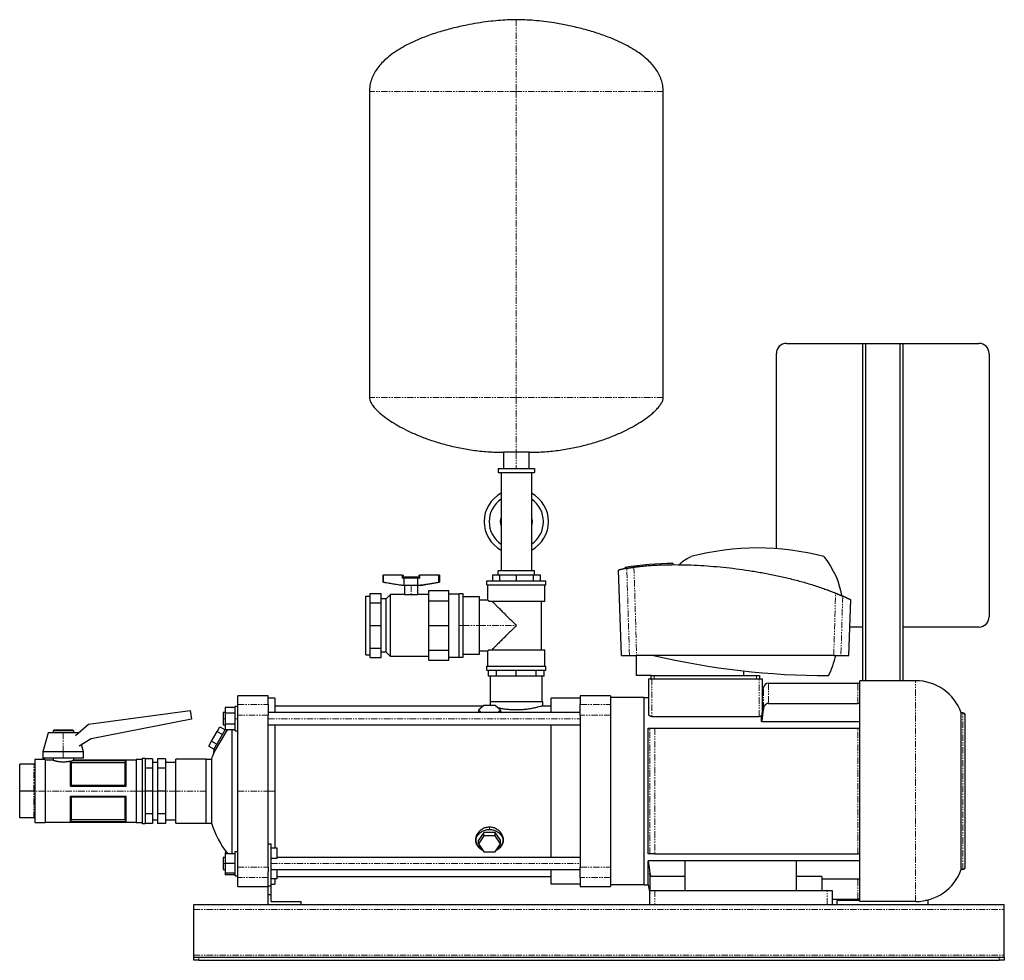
# Model space of a CAD drawing. Header units: millimetres. Extents: x 10 to 1541, y 14 to 942.
# Tile 1 of 2: x 10 to 982, y 14 to 942. Entities that reach past the tile are written whole.
import ezdxf

# ---------------------------------------------------------------- set-up
doc = ezdxf.new("R2010")
doc.units = ezdxf.units.MM
doc.linetypes.add('PHANTOM', pattern=[12.7, 6.35, -1.27, 1.27, -1.27, 1.27, -1.27])

msp = doc.modelspace()

# ---------------------------------------------------------------- linework, layer by layer
at = {"color": 7, "linetype": 'Continuous', "lineweight": 25}
for p, q in [((355.59, 871.55), (355.59, 569.55)), ((645.59, 569.55), (645.59, 871.55)), ((767.24, 622.91), (842.24, 622.91)), ((842.24, 622.91), (842.24, 289.91)), ((842.24, 622.91), (845.24, 622.91)), ((845.24, 622.91), (845.24, 289.91)), ((845.24, 622.91), (879.24, 622.91)), ((879.24, 622.91), (879.24, 289.91)), ((879.24, 622.91), (882.24, 622.91)), ((882.24, 622.91), (957.24, 622.91)), ((882.24, 622.91), (882.24, 289.91)), ((757.24, 420.22), (757.24, 612.91)), ((967.24, 612.91), (967.24, 352.91)), ((487.89, 515.41), (487.89, 499.41)), ((500.59, 515.41), (487.89, 515.41)), ((513.29, 515.41), (500.59, 515.41)), ((513.29, 499.41), (513.29, 515.41)), ((482.59, 499.41), (482.59, 495.41)), ((482.59, 499.41), (518.59, 499.41)), ((518.59, 499.41), (518.59, 495.41)), ((482.59, 495.41), (518.59, 495.41)), ((485.59, 495.41), (485.59, 446.91)), ((515.59, 495.41), (515.59, 446.91)), ((485.59, 446.91), (485.59, 398.41)), ((515.59, 446.91), (515.59, 398.41)), ((604.4, 314.91), (601.46, 399.09)), ((608.12, 400.54), (608.12, 401.54)), ((655.38, 404.45), (655.38, 405.45)), ((368.74, 393.98), (368.74, 387.16)), ((369.39, 393.98), (368.74, 393.98)), ((369.39, 387.16), (369.39, 393.98)), ((388.05, 393.98), (369.39, 393.98)), ((388.05, 393.98), (389.05, 393.98)), ((390, 390.98), (388.05, 390.98)), ((389.05, 393.98), (389.05, 390.98)), ((403.42, 390.98), (390, 390.98)), ((390, 383.98), (390, 390.98)), ((390.21, 392.38), (390.21, 390.98)), ((390.21, 392.38), (396.71, 392.38)), ((396.71, 392.38), (403.21, 392.38)), ((403.21, 390.98), (403.21, 392.38)), ((403.42, 383.98), (403.42, 390.98)), ((405.37, 390.98), (403.42, 390.98)), ((404.37, 393.98), (404.37, 390.98)), ((404.37, 393.98), (405.37, 393.98)), ((424.03, 393.98), (405.37, 393.98)), ((424.03, 387.16), (424.03, 393.98)), ((424.68, 393.98), (424.03, 393.98)), ((424.68, 393.98), (424.68, 387.16)), ((477.14, 394.41), (477.14, 388.41)), ((477.14, 394.41), (484.01, 394.41)), ((518.59, 398.41), (482.59, 398.41)), ((482.59, 394.41), (482.59, 398.41)), ((484.01, 394.41), (484.01, 388.41)), ((484.01, 394.41), (500.59, 394.41)), ((500.59, 394.41), (500.59, 388.41)), ((500.59, 394.41), (517.17, 394.41)), ((517.17, 394.41), (517.17, 388.41)), ((517.17, 394.41), (524.04, 394.41)), ((518.59, 394.41), (518.59, 398.41)), ((524.04, 394.41), (524.04, 388.41)), ((369.39, 387.16), (368.74, 387.16)), ((387.71, 383.98), (368.74, 387.16)), ((390, 383.98), (387.71, 383.98)), ((403.42, 383.98), (390, 383.98)), ((390.21, 383.98), (390.21, 374.96)), ((403.21, 374.96), (403.21, 383.98)), ((405.71, 383.98), (403.42, 383.98)), ((405.71, 383.98), (424.68, 387.16)), ((424.68, 387.16), (424.03, 387.16)), ((471.59, 384.41), (471.59, 388.41)), ((471.59, 388.41), (529.59, 388.41)), ((471.59, 384.41), (529.59, 384.41)), ((472.59, 369.41), (472.59, 384.41)), ((528.59, 368.41), (528.59, 384.41)), ((529.59, 384.41), (529.59, 388.41)), ((351.92, 315.61), (351.92, 373.2)), ((351.92, 373.2), (356.17, 373.2)), ((356.17, 376.09), (367.17, 376.09)), ((356.17, 366.81), (356.17, 376.09)), ((367.17, 366.81), (367.17, 376.09)), ((372.08, 370.8), (367.17, 370.8)), ((372.08, 370.8), (376.24, 374.96)), ((372.08, 318.01), (372.08, 370.8)), ((376.24, 313.85), (376.24, 374.96)), ((390.21, 374.96), (376.24, 374.96)), ((390.21, 374.96), (396.71, 374.96)), ((396.71, 374.96), (403.21, 374.96)), ((414.09, 374.96), (403.21, 374.96)), ((414.09, 378.79), (434.09, 378.79)), ((414.09, 368.72), (414.09, 378.79)), ((434.09, 368.72), (434.09, 378.79)), ((434.09, 375.79), (444.09, 375.79)), ((448.09, 375.79), (444.09, 375.79)), ((444.09, 313.03), (444.09, 375.79)), ((444.09, 344.41), (444.09, 375.79)), ((448.09, 344.41), (448.09, 375.79)), ((464.09, 372.79), (448.09, 372.79)), ((464.09, 344.41), (464.09, 372.79)), ((472.59, 369.41), (464.09, 369.41)), ((828.8, 314.91), (830.71, 369.65)), ((356.17, 344.41), (356.17, 366.81)), ((356.17, 366.81), (367.17, 366.81)), ((367.17, 344.41), (367.17, 366.81)), ((414.09, 368.72), (434.09, 368.72)), ((414.09, 344.41), (414.09, 368.72)), ((434.09, 344.41), (434.09, 368.72)), ((473.48, 368.41), (528.59, 368.41)), ((525.59, 320.41), (525.59, 368.41)), ((356.17, 344.41), (367.17, 344.41)), ((356.17, 322), (356.17, 344.41)), ((367.17, 322), (367.17, 344.41)), ((414.09, 320.1), (414.09, 344.41)), ((414.09, 344.41), (434.09, 344.41)), ((434.09, 320.1), (434.09, 344.41)), ((444.09, 313.03), (444.09, 344.41)), ((448.09, 313.03), (448.09, 344.41)), ((464.09, 316.03), (464.09, 344.41)), ((842.24, 342.91), (829.77, 342.91)), ((957.24, 342.91), (882.24, 342.91)), ((356.17, 322), (367.17, 322)), ((356.17, 312.72), (356.17, 322)), ((367.17, 312.72), (367.17, 322)), ((351.92, 315.61), (356.17, 315.61)), ((356.17, 312.72), (367.17, 312.72)), ((372.08, 318.01), (367.17, 318.01)), ((372.08, 318.01), (376.24, 313.85)), ((414.09, 313.85), (376.24, 313.85)), ((414.09, 320.1), (434.09, 320.1)), ((414.09, 310.03), (414.09, 320.1)), ((434.09, 310.03), (434.09, 320.1)), ((434.09, 313.03), (444.09, 313.03)), ((444.09, 313.03), (448.09, 313.03)), ((448.09, 316.03), (464.09, 316.03)), ((464.09, 319.41), (472.59, 319.41)), ((472.59, 304.41), (472.59, 319.41)), ((473.48, 320.41), (528.59, 320.41)), ((528.59, 304.41), (528.59, 320.41)), ((604.4, 314.91), (612.19, 314.91)), ((619.24, 294.91), (619.34, 314.91)), ((813.86, 314.91), (619.34, 314.91)), ((821.01, 314.91), (828.8, 314.91)), ((414.09, 310.03), (434.09, 310.03)), ((471.59, 300.41), (471.59, 304.41)), ((471.59, 304.41), (529.59, 304.41)), ((529.59, 300.41), (529.59, 304.41)), ((471.59, 300.41), (529.59, 300.41)), ((473.09, 294.41), (473.09, 300.41)), ((481.15, 294.41), (473.09, 294.41)), ((475.19, 269.41), (475.19, 294.41)), ((481.15, 294.41), (481.15, 300.41)), ((500.59, 294.41), (481.15, 294.41)), ((500.59, 294.41), (500.59, 300.41)), ((520.04, 294.41), (500.59, 294.41)), ((520.04, 294.41), (520.04, 300.41)), ((528.09, 294.41), (520.04, 294.41)), ((525.99, 269.41), (525.99, 294.41)), ((528.09, 294.41), (528.09, 300.41)), ((633.74, 294.91), (619.24, 294.91)), ((631.24, 256.72), (631.24, 291.91)), ((631.24, 291.91), (634.24, 291.91)), ((633.74, 291.91), (633.74, 294.91)), ((633.74, 294.91), (636.74, 294.91)), ((634.24, 291.91), (740.24, 291.91)), ((636.74, 294.91), (737.74, 294.91)), ((725.04, 294.91), (725.04, 299.56)), ((737.74, 294.91), (740.74, 294.91)), ((740.24, 291.91), (743.24, 291.91)), ((740.74, 294.91), (740.74, 291.91)), ((743.24, 291.91), (743.24, 260.15)), ((743.24, 276.24), (744.48, 283.27)), ((749.41, 287.41), (837.58, 287.41)), ((839.74, 71.91), (839.74, 289.91)), ((894.74, 289.91), (839.74, 289.91)), ((255.59, 274.91), (225.59, 274.91)), ((225.59, 266.29), (225.59, 274.91)), ((255.59, 266.29), (255.59, 274.91)), ((262.29, 272.66), (255.59, 272.66)), ((262.29, 272.66), (262.29, 258.41)), ((534.89, 258.41), (534.89, 272.66)), ((563.69, 272.66), (534.89, 272.66)), ((593.69, 274.91), (563.69, 274.91)), ((563.69, 274.91), (563.69, 266.29)), ((593.69, 274.91), (593.69, 266.29)), ((626.74, 273.41), (593.69, 273.41)), ((626.74, 88.41), (626.74, 273.41)), ((626.74, 273.41), (631.24, 273.41)), ((223.09, 263.38), (213.09, 263.38)), ((213.09, 263.38), (213.09, 257.89)), ((225.59, 264.41), (223.09, 264.41)), ((223.09, 252.41), (223.09, 264.41)), ((225.59, 255.83), (225.59, 266.29)), ((255.59, 266.29), (255.59, 255.83)), ((262.29, 265.06), (468.18, 265.06)), ((468.61, 265.4), (463.12, 260.94)), ((479.58, 265.4), (468.61, 265.4)), ((474.84, 269.41), (474.84, 265.4)), ((474.84, 269.41), (526.34, 269.41)), ((485.06, 260.94), (479.58, 265.4)), ((526.34, 269.41), (526.34, 265.06)), ((526.34, 265.06), (534.89, 265.06)), ((563.69, 255.83), (563.69, 266.29)), ((593.69, 266.29), (593.69, 255.83)), ((749.41, 267.5), (837.58, 267.5)), ((78.23, 247.09), (178.69, 260.42)), ((178.69, 260.42), (179.83, 251.84)), ((213.09, 258.41), (211.19, 258.41)), ((211.19, 258.41), (211.19, 252.41)), ((223.09, 257.89), (213.09, 257.89)), ((213.09, 257.89), (213.09, 246.92)), ((225.59, 180.91), (225.59, 255.83)), ((563.69, 258.41), (255.59, 258.41)), ((255.59, 180.91), (255.59, 255.83)), ((462.98, 258.92), (462.29, 258.41)), ((463.12, 260.94), (463.12, 258.41)), ((463.12, 260.94), (466.24, 258.41)), ((481.94, 258.41), (485.06, 260.94)), ((485.06, 260.94), (485.06, 258.41)), ((485.89, 258.41), (485.2, 258.92)), ((563.69, 255.83), (563.69, 105.98)), ((593.69, 255.83), (593.69, 105.98)), ((634.24, 254.53), (740.24, 254.53)), ((742.74, 249.55), (742.74, 255.53)), ((939.74, 103.61), (939.74, 258.2)), ((941.24, 258.2), (939.74, 258.2)), ((943.74, 106.11), (943.74, 255.7)), ((65.5, 235.86), (78.23, 247.09)), ((179.83, 251.84), (81.04, 232.64)), ((205.29, 239.66), (208.03, 244.41)), ((208.03, 244.41), (213.09, 241.44)), ((211.19, 252.41), (211.19, 246.41)), ((211.19, 246.41), (213.09, 246.41)), ((223.09, 246.92), (213.09, 246.92)), ((213.09, 246.92), (213.09, 241.44)), ((223.09, 240.41), (223.09, 252.41)), ((255.59, 246.41), (563.69, 246.41)), ((262.29, 246.41), (262.29, 180.91)), ((534.89, 115.41), (534.89, 246.41)), ((742.74, 249.55), (839.74, 249.55)), ((38.39, 238.51), (33.39, 219.76)), ((53.39, 238.51), (38.39, 238.51)), ((44.39, 241.51), (43.39, 240.51)), ((43.39, 240.51), (43.39, 238.51)), ((63.39, 240.51), (43.39, 240.51)), ((44.39, 241.51), (62.39, 241.51)), ((68.39, 238.51), (53.39, 238.51)), ((62.39, 241.51), (63.39, 240.51)), ((63.39, 240.51), (63.39, 238.51)), ((68.39, 238.51), (68.39, 238.51)), ((199.81, 230.16), (205.29, 239.66)), ((215.02, 241.44), (201.85, 218.64)), ((201.95, 221.87), (213.23, 241.41)), ((205.29, 239.66), (210.49, 236.66)), ((223.09, 241.44), (213.09, 241.44)), ((219.84, 241.44), (219.84, 118.91)), ((223.09, 240.41), (225.59, 240.41)), ((630.74, 118.91), (630.74, 242.91)), ((637.41, 242.91), (837.58, 242.91)), ((81.04, 232.64), (68.99, 225.27)), ((73.39, 219.76), (71.51, 226.81)), ((197.06, 225.41), (199.81, 230.16)), ((197.06, 225.41), (202.26, 222.41)), ((199.81, 230.16), (205, 227.16)), ((33.39, 219.76), (33.39, 213.51)), ((53.39, 219.76), (33.39, 219.76)), ((73.39, 219.76), (53.39, 219.76)), ((73.39, 213.51), (73.39, 219.76)), ((201.95, 221.87), (201.85, 218.64)), ((24.39, 207.36), (10.39, 207.36)), ((10.39, 180.91), (10.39, 207.36)), ((35.39, 212.01), (25.39, 212.01)), ((25.39, 212.01), (25.39, 208.36)), ((25.39, 207.29), (25.39, 181.97)), ((53.39, 213.51), (33.39, 213.51)), ((35.39, 212.01), (35.39, 180.91)), ((43.39, 211.51), (35.39, 211.51)), ((43.39, 213.51), (43.39, 211.51)), ((73.39, 213.51), (53.39, 213.51)), ((60.39, 185.91), (60.39, 210.66)), ((61.32, 208.85), (61.32, 186.93)), ((114.46, 208.86), (61.37, 208.86)), ((62.05, 211.09), (115.39, 211.09)), ((62.05, 211.09), (62.05, 211.06)), ((62.05, 211.06), (115.38, 211.06)), ((63.39, 213.51), (63.39, 211.51)), ((125.39, 211.51), (63.39, 211.51)), ((114.46, 186.93), (114.46, 208.86)), ((115.39, 185.91), (115.39, 211.09)), ((131.39, 212.01), (125.39, 212.01)), ((125.39, 212.01), (125.39, 180.91)), ((134.39, 213.01), (131.39, 213.01)), ((131.39, 213.01), (131.39, 180.91)), ((134.39, 213.01), (134.39, 180.91)), ((141.39, 212.84), (134.39, 212.84)), ((141.39, 212.84), (141.39, 203.48)), ((146.39, 209.33), (141.39, 209.33)), ((154.39, 212.84), (146.39, 212.84)), ((146.39, 212.84), (146.39, 203.48)), ((154.39, 212.84), (154.39, 203.48)), ((164.39, 209.33), (154.39, 209.33)), ((194.39, 212.56), (164.39, 212.56)), ((164.39, 180.91), (164.39, 212.56)), ((194.39, 180.91), (194.39, 212.56)), ((194.39, 212.41), (199.59, 212.41)), ((199.59, 212.41), (199.59, 149.41)), ((141.39, 203.48), (134.39, 203.48)), ((141.39, 203.48), (141.39, 180.91)), ((154.39, 203.48), (146.39, 203.48)), ((146.39, 203.48), (146.39, 180.91)), ((154.39, 203.48), (154.39, 180.91)), ((60.39, 185.91), (115.39, 185.91)), ((61.32, 186.93), (114.46, 186.93)), ((24.39, 180.91), (10.39, 180.91)), ((10.39, 154.46), (10.39, 180.91)), ((25.39, 179.84), (25.39, 154.52)), ((35.39, 180.91), (35.39, 149.81)), ((60.39, 175.91), (115.39, 175.91)), ((60.39, 150.72), (60.39, 175.91)), ((115.39, 150.72), (115.39, 175.91)), ((125.39, 180.91), (125.39, 149.81)), ((131.39, 180.91), (131.39, 148.81)), ((134.39, 180.91), (134.39, 148.81)), ((141.39, 180.91), (134.39, 180.91)), ((141.39, 180.91), (141.39, 158.33)), ((154.39, 180.91), (146.39, 180.91)), ((146.39, 180.91), (146.39, 158.33)), ((154.39, 180.91), (154.39, 158.33)), ((164.39, 149.26), (164.39, 180.91)), ((194.39, 149.26), (194.39, 180.91)), ((225.59, 105.98), (225.59, 180.91)), ((255.59, 105.98), (255.59, 180.91)), ((262.29, 180.91), (262.29, 124.52)), ((61.32, 174.88), (61.32, 152.95)), ((114.46, 174.88), (61.32, 174.88)), ((114.46, 152.95), (114.46, 174.88)), ((141.39, 158.33), (134.39, 158.33)), ((141.39, 158.33), (141.39, 148.97)), ((154.39, 158.33), (146.39, 158.33)), ((146.39, 158.33), (146.39, 148.97)), ((154.39, 158.33), (154.39, 148.97)), ((24.39, 154.46), (10.39, 154.46)), ((25.39, 153.46), (25.39, 149.81)), ((25.39, 149.81), (35.39, 149.81)), ((35.39, 150.31), (125.39, 150.31)), ((60.39, 150.72), (115.39, 150.72)), ((115.38, 150.75), (60.41, 150.75)), ((61.32, 152.95), (114.46, 152.95)), ((125.39, 149.81), (131.39, 149.81)), ((131.39, 148.81), (134.39, 148.81)), ((141.39, 148.97), (134.39, 148.97)), ((141.39, 152.48), (146.39, 152.48)), ((154.39, 148.97), (146.39, 148.97)), ((154.39, 152.48), (164.39, 152.48)), ((164.39, 149.26), (194.39, 149.26)), ((194.39, 149.41), (199.59, 149.41)), ((468.61, 140.13), (463.12, 132.35)), ((468.61, 136.69), (463.12, 128.91)), ((468.61, 136.69), (468.61, 140.13)), ((479.58, 140.13), (468.61, 140.13)), ((479.58, 136.69), (468.61, 136.69)), ((479.58, 136.69), (479.58, 140.13)), ((485.06, 132.35), (479.58, 140.13)), ((485.06, 128.91), (479.58, 136.69)), ((255.59, 128.91), (258.59, 128.91)), ((258.59, 87.31), (258.59, 128.91)), ((463.12, 128.91), (463.12, 132.35)), ((463.12, 128.91), (468.61, 121.13)), ((479.58, 121.13), (485.06, 128.91)), ((485.06, 128.91), (485.06, 132.35)), ((214.6, 120.38), (213.09, 120.38)), ((213.09, 120.38), (213.09, 118.91)), ((223.09, 118.91), (213.09, 118.91)), ((213.09, 118.91), (213.09, 109.41)), ((223.09, 97.41), (223.09, 121.41)), ((223.09, 121.41), (225.59, 121.41)), ((264.59, 124.52), (258.59, 124.52)), ((264.59, 114.52), (264.59, 124.52)), ((468.61, 121.13), (479.58, 121.13)), ((637.41, 118.91), (837.58, 118.91)), ((213.09, 115.41), (211.19, 115.41)), ((211.19, 115.41), (211.19, 109.41)), ((211.19, 109.41), (211.19, 103.41)), ((223.09, 109.41), (213.09, 109.41)), ((213.09, 109.41), (213.09, 99.91)), ((264.59, 114.52), (258.59, 114.52)), ((563.69, 115.41), (264.59, 115.41)), ((839.74, 112.26), (630.74, 112.26)), ((630.74, 88.41), (630.74, 112.26)), ((777.24, 112.06), (667.24, 112.06)), ((667.24, 82.91), (667.24, 112.06)), ((777.24, 82.91), (777.24, 112.06)), ((211.19, 103.41), (213.09, 103.41)), ((223.09, 99.91), (213.09, 99.91)), ((213.09, 99.91), (213.09, 98.44)), ((223.09, 98.44), (213.09, 98.44)), ((223.09, 97.41), (225.59, 97.41)), ((225.59, 95.52), (225.59, 105.98)), ((255.59, 105.98), (255.59, 101.12)), ((255.59, 87.31), (255.59, 101.12)), ((258.59, 103.41), (563.69, 103.41)), ((264.59, 94.44), (264.59, 103.41)), ((534.89, 89.16), (534.89, 103.41)), ((563.69, 95.52), (563.69, 105.98)), ((593.69, 105.98), (593.69, 95.52)), ((632.24, 99.82), (632.24, 82.91)), ((941.24, 103.61), (939.74, 103.61)), ((225.59, 86.91), (225.59, 95.52)), ((264.59, 94.44), (258.59, 94.44)), ((258.59, 89.16), (262.29, 89.16)), ((262.29, 94.44), (262.29, 89.16)), ((264.59, 96.76), (534.89, 96.76)), ((563.69, 89.16), (534.89, 89.16)), ((563.69, 95.52), (563.69, 86.91)), ((593.69, 95.52), (593.69, 86.91)), ((626.74, 88.41), (593.69, 88.41)), ((626.74, 88.41), (630.74, 88.41)), ((630.74, 88.41), (632.24, 79.9)), ((667.24, 96.76), (633.42, 96.76)), ((802.24, 96.76), (777.24, 96.76)), ((802.24, 96.76), (802.24, 82.91)), ((802.24, 94.31), (837.58, 94.31)), ((225.59, 86.91), (255.59, 86.91)), ((255.59, 78.91), (255.59, 87.31)), ((255.59, 87.31), (258.59, 87.31)), ((255.59, 78.91), (258.59, 78.91)), ((255.59, 68.91), (255.59, 78.91)), ((258.59, 78.91), (258.59, 87.31)), ((258.59, 71.91), (258.59, 78.91)), ((563.69, 86.91), (593.69, 86.91)), ((632.24, 68.91), (632.24, 82.91)), ((632.24, 82.91), (637.24, 82.91)), ((637.24, 82.91), (807.24, 82.91)), ((807.24, 82.91), (812.24, 82.91)), ((812.24, 82.91), (812.24, 68.91)), ((182.24, 68.91), (982.24, 68.91)), ((182.24, 63.91), (182.24, 68.91)), ((258.59, 71.91), (288.09, 71.91)), ((288.09, 68.91), (288.09, 71.91)), ((637.24, 68.91), (807.24, 68.91)), ((812.24, 74.41), (837.58, 74.41)), ((817.24, 68.91), (817.24, 72.91)), ((839.74, 72.91), (817.24, 72.91)), ((821.24, 74.41), (821.24, 72.91)), ((827.24, 74.41), (827.24, 72.91)), ((833.24, 74.41), (833.24, 72.91)), ((894.74, 71.91), (839.74, 71.91)), ((907.24, 72.91), (904.47, 72.91)), ((907.24, 68.91), (907.24, 72.91)), ((982.24, 63.91), (982.24, 68.91)), ((182.24, 18.91), (182.24, 63.91)), ((982.24, 18.91), (982.24, 63.91)), ((182.24, 16.91), (182.24, 18.91)), ((182.24, 13.91), (182.24, 16.91)), ((182.24, 16.91), (187.24, 16.91)), ((187.24, 13.91), (182.24, 13.91)), ((187.24, 16.91), (977.24, 16.91)), ((187.24, 13.91), (977.24, 13.91)), ((977.24, 16.91), (982.24, 16.91)), ((982.24, 13.91), (977.24, 13.91)), ((982.24, 16.91), (982.24, 18.91)), ((982.24, 16.91), (982.24, 13.91))]:
    msp.add_line(p, q, dxfattribs=at)
at = {"color": 8, "linetype": 'PHANTOM', "lineweight": 18}
for p, q in [((500.59, 871.55), (355.59, 871.55)), ((645.59, 871.55), (500.59, 871.55)), ((500.59, 871.55), (500.59, 569.55)), ((500.59, 569.55), (355.59, 569.55)), ((645.59, 569.55), (500.59, 569.55)), ((500.59, 515.41), (500.59, 499.41)), ((655.5, 404.45), (655.5, 405.45)), ((388.05, 390.98), (388.05, 393.98)), ((396.71, 392.38), (396.71, 390.98)), ((405.37, 393.98), (405.37, 390.98)), ((396.71, 383.98), (396.71, 374.96)), ((444.09, 344.41), (448.09, 344.41)), ((448.09, 344.41), (464.09, 344.41)), ((464.09, 344.41), (500.59, 344.41)), ((634.24, 291.91), (634.24, 254.53)), ((636.74, 294.91), (636.74, 291.91)), ((737.74, 291.91), (737.74, 294.91)), ((740.24, 254.53), (740.24, 291.91)), ((749.41, 287.41), (749.41, 267.5)), ((837.58, 267.5), (837.58, 287.41)), ((894.74, 71.91), (894.74, 289.91)), ((225.59, 266.29), (255.59, 266.29)), ((563.69, 266.29), (593.69, 266.29)), ((255.59, 255.83), (225.59, 255.83)), ((593.69, 255.83), (563.69, 255.83)), ((941.24, 103.61), (941.24, 258.2)), ((211.19, 252.41), (213.09, 252.41)), ((223.09, 252.41), (225.59, 252.41)), ((255.59, 252.41), (563.69, 252.41)), ((53.39, 238.51), (53.39, 219.76)), ((632.48, 118.91), (632.48, 242.91)), ((637.41, 242.91), (637.41, 118.91)), ((837.58, 118.91), (837.58, 242.91)), ((53.39, 219.76), (53.39, 213.51)), ((24.39, 180.91), (24.39, 207.36)), ((24.39, 154.46), (24.39, 180.91)), ((35.39, 180.91), (25.25, 180.91)), ((125.39, 180.91), (35.39, 180.91)), ((131.39, 180.91), (125.39, 180.91)), ((134.39, 180.91), (131.39, 180.91)), ((146.39, 180.91), (141.39, 180.91)), ((164.39, 180.91), (154.39, 180.91)), ((194.39, 180.91), (164.39, 180.91)), ((225.59, 180.91), (255.59, 180.91)), ((255.59, 180.91), (262.29, 180.91)), ((474.09, 143.1), (474.09, 145.66)), ((211.19, 109.41), (213.09, 109.41)), ((258.59, 109.41), (563.69, 109.41)), ((225.59, 105.98), (255.59, 105.98)), ((563.69, 105.98), (593.69, 105.98)), ((255.59, 95.52), (225.59, 95.52)), ((593.69, 95.52), (563.69, 95.52)), ((837.58, 74.41), (837.58, 94.31)), ((637.24, 82.91), (637.24, 68.91)), ((807.24, 68.91), (807.24, 82.91)), ((182.24, 63.91), (982.24, 63.91)), ((182.24, 18.91), (982.24, 18.91)), ((187.24, 16.91), (187.24, 13.91)), ((977.24, 13.91), (977.24, 16.91))]:
    msp.add_line(p, q, dxfattribs=at)
at = {"color": 7, "linetype": 'Continuous', "lineweight": 25, "flags": 128}
for points in [[(485.09, 446.91), (485.28, 449.33), (485.59, 450.81)], [(515.59, 450.81), (515.9, 449.33), (516.09, 446.91)], [(485.59, 443), (485.28, 444.48), (485.09, 446.91)], [(516.09, 446.91), (515.9, 444.48), (515.59, 443)], [(462.29, 258.41), (463.11, 259.02), (463.12, 259.03)], [(485.06, 259.03), (485.08, 259.02), (485.89, 258.41)], [(115.38, 211.06), (115.39, 211.08), (115.39, 211.09)], [(60.41, 150.75), (60.4, 150.73), (60.39, 150.72)], [(115.39, 150.72), (115.38, 150.73), (115.38, 150.75)], [(467.11, 123.25), (466.03, 123.87), (464.44, 125.07), (463.11, 126.47), (462.08, 128.03), (461.37, 129.71), (461.02, 131.46), (461.02, 133.24), (461.37, 134.99), (462.08, 136.67), (463.11, 138.23), (464.44, 139.63), (466.03, 140.83), (467.85, 141.81), (469.83, 142.52), (471.93, 142.95), (474.09, 143.1)], [(474.09, 143.1), (476.25, 142.95), (478.35, 142.52), (480.34, 141.81), (482.15, 140.83), (483.75, 139.63), (485.08, 138.23), (486.11, 136.67), (486.81, 134.99), (487.17, 133.24), (487.17, 131.46), (486.81, 129.71), (486.11, 128.03), (485.08, 126.47), (483.75, 125.07), (482.15, 123.87), (481.07, 123.25)], [(632.48, 98.64), (632.35, 99.3), (632.24, 99.82)]]:
    msp.add_lwpolyline(points, dxfattribs=at)
at = {"color": 8, "linetype": 'PHANTOM', "lineweight": 18, "flags": 128}
for points in [[(612.19, 314.91), (610.77, 363.03), (609.66, 400.84)], [(616.71, 401.99), (618.18, 353.22), (619.34, 314.91)], [(813.86, 314.91), (814.9, 349.33), (815.72, 376.38)], [(822.73, 373.39), (821.77, 340.64), (821.01, 314.91)], [(744.48, 262.36), (744.48, 265.88), (744.48, 269.11), (744.48, 272.03), (744.48, 274.62), (744.48, 276.9), (744.48, 278.83), (744.48, 280.42), (744.48, 281.67), (744.48, 282.56), (744.48, 283.09), (744.48, 283.27)], [(632.48, 98.64), (632.48, 98.74), (632.48, 98.84), (632.48, 98.94), (632.48, 99.04), (632.48, 99.14), (632.48, 99.24), (632.48, 99.35), (632.48, 99.45)]]:
    msp.add_lwpolyline(points, dxfattribs=at)
at = {"color": 7, "linetype": 'Continuous', "lineweight": 25}
for centre, radius, start, end in [((767.24, 612.91), 10, 90, 180), ((957.24, 612.91), 10, 0, 90), ((500.59, 446.91), 31.8, 118.14458, 180), ((500.59, 446.91), 26.8, 124.03516, 180), ((500.59, 446.91), 31.8, 0, 61.85542), ((500.59, 446.91), 26.8, 0, 55.96484), ((500.59, 446.91), 31.8, 180, 241.85542), ((500.59, 446.91), 26.8, 180, 235.96484), ((500.59, 446.91), 26.8, 304.03516, 0), ((500.59, 446.91), 31.8, 298.14458, 0), ((738.61, 166.4), 254.51, 75.09772, 104.90228), ((652.56, 151.77), 253.7, 89.38815, 100.08803), ((957.24, 352.91), 10, 270, 0), ((808.85, 1051.49), 756.59, 256.79664, 270), ((701.76, 345.13), 118.28, 334.87122, 345.19278), ((749.41, 282.41), 5, 90, 170), ((837.58, 282.41), 5, 64.35365, 90), ((894.74, 242.12), 47.79, 19.66004, 90), ((941.24, 255.7), 2.5, 360, 90), ((296.08, 180.91), 101.5, 158.17626, 161.91999), ((296.08, 180.91), 101.5, 198.08001, 217.65008), ((894.74, 119.69), 47.79, 270, 340.33996), ((941.24, 106.11), 2.5, 270, 360), ((837.58, 79.41), 5, 270, 295.64635)]:
    msp.add_arc(centre, radius, start, end, dxfattribs=at)
for points, knots in [([(500.59, 942.41), (497.73, 942.36), (491.76, 942.27), (482.49, 941.6), (472.61, 940.55), (462.29, 939.06), (450.54, 936.94), (437.54, 934.03), (423.56, 930.12), (411.38, 925.92), (401.11, 921.68), (392.73, 917.67), (384.92, 913.28), (377.79, 908.51), (371.76, 903.63), (366.83, 898.71), (362.9, 893.84), (359.73, 888.68), (357.39, 883.23), (355.87, 877.48), (355.69, 873.54), (355.59, 871.55)], [0, 0, 0, 0, 0.049323, 0.103085, 0.160501, 0.220781, 0.28314, 0.366646, 0.450689, 0.533653, 0.58884, 0.642414, 0.694018, 0.743382, 0.790357, 0.827695, 0.863525, 0.898127, 0.931954, 0.965643, 1, 1, 1, 1]), ([(645.59, 871.55), (645.5, 873.54), (645.31, 877.48), (643.8, 883.23), (641.46, 888.68), (638.28, 893.84), (634.36, 898.71), (629.42, 903.63), (623.39, 908.51), (616.26, 913.28), (608.45, 917.67), (600.07, 921.68), (590.01, 925.84), (578.26, 929.91), (564.92, 933.69), (551.48, 936.79), (539.11, 939.04), (528.02, 940.62), (518.35, 941.63), (509.25, 942.27), (503.4, 942.36), (500.59, 942.41)], [0, 0, 0, 0, 0.034357, 0.068046, 0.101873, 0.136475, 0.172305, 0.209643, 0.256618, 0.305982, 0.357586, 0.41116, 0.466347, 0.545506, 0.625712, 0.705568, 0.783603, 0.842654, 0.898903, 0.951599, 1, 1, 1, 1]), ([(355.59, 569.55), (355.68, 568.73), (355.87, 566.93), (357.12, 564.22), (359.12, 561.11), (362.1, 557.65), (366.3, 553.67), (371.68, 549.4), (378.29, 544.91), (385.89, 540.44), (394.85, 535.85), (405.23, 531.28), (417.02, 526.91), (429.75, 523.05), (443.31, 519.82), (457.61, 517.36), (472.55, 515.72), (482.73, 515.51), (487.89, 515.41)], [0, 0, 0, 0, 0.016622, 0.036153, 0.05912, 0.090838, 0.127593, 0.175262, 0.228868, 0.287991, 0.35219, 0.431201, 0.515618, 0.604837, 0.698312, 0.795569, 0.896225, 1, 1, 1, 1]), ([(513.29, 515.41), (518.46, 515.51), (528.63, 515.72), (543.57, 517.36), (557.87, 519.82), (571.43, 523.05), (584.16, 526.91), (595.96, 531.28), (606.33, 535.85), (615.3, 540.44), (622.89, 544.91), (629.5, 549.4), (634.68, 553.51), (638.57, 557.16), (641.37, 560.25), (643.56, 563.34), (645.2, 566.38), (645.47, 568.57), (645.59, 569.55)], [0, 0, 0, 0, 0.103778, 0.204436, 0.301697, 0.395174, 0.484396, 0.568815, 0.647829, 0.712029, 0.771154, 0.824762, 0.872432, 0.903943, 0.931838, 0.95609, 0.980149, 1, 1, 1, 1]), ([(609.66, 400.84), (609.52, 400.81), (609.25, 400.76), (608.86, 400.69), (608.49, 400.62), (608.13, 400.55), (607.79, 400.48), (607.47, 400.41), (607.16, 400.35), (606.86, 400.29), (606.58, 400.23), (606.32, 400.17), (605.87, 400.08), (605.3, 399.95), (604.63, 399.8), (604.04, 399.67), (603.54, 399.56), (603.15, 399.47), (602.82, 399.4), (602.54, 399.33), (602.28, 399.27), (602.06, 399.22), (601.88, 399.18), (601.73, 399.15), (601.61, 399.12), (601.52, 399.1), (601.47, 399.09), (601.46, 399.09), (601.46, 399.09)], [0, 0, 0, 0, 0.025276, 0.050065, 0.074367, 0.098182, 0.12151, 0.144351, 0.166705, 0.188572, 0.209952, 0.230845, 0.251252, 0.317268, 0.376332, 0.43877, 0.501172, 0.546566, 0.591951, 0.637326, 0.682691, 0.728047, 0.773394, 0.818731, 0.864061, 0.909382, 0.954695, 1, 1, 1, 1]), ([(609.66, 400.84), (609.68, 400.84), (609.72, 400.85), (609.8, 400.87), (609.88, 400.88), (609.98, 400.9), (610.08, 400.92), (610.19, 400.94), (610.31, 400.96), (610.44, 400.98), (610.74, 401.04), (611.26, 401.13), (612.12, 401.28), (613.12, 401.44), (614, 401.59), (614.71, 401.69), (615.19, 401.77), (615.68, 401.84), (616.19, 401.92), (616.53, 401.96), (616.71, 401.99)], [0, 0, 0, 0, 0.027694, 0.055338, 0.082958, 0.110581, 0.138231, 0.165937, 0.193724, 0.221621, 0.249653, 0.374136, 0.499567, 0.624291, 0.749617, 0.799806, 0.849782, 0.899702, 0.949722, 1, 1, 1, 1]), ([(616.71, 401.99), (617.11, 402.05), (617.89, 402.16), (619.03, 402.31), (620.1, 402.44), (621.09, 402.56), (622, 402.67), (623.65, 402.85), (625.98, 403.09), (630.16, 403.47), (635.29, 403.84), (641.55, 404.16), (647.74, 404.37), (656.11, 404.49), (666.63, 404.4), (679.34, 403.92), (692.09, 403.11), (704.84, 401.97), (717.57, 400.51), (730.24, 398.74), (742.81, 396.66), (755.33, 394.24), (767.71, 391.49), (780.04, 388.36), (790.13, 385.44), (798.15, 382.86), (802.86, 381.25), (806.38, 379.98), (808.69, 379.13), (811.02, 378.25), (813.36, 377.33), (814.93, 376.7), (815.72, 376.38)], [0, 0, 0, 0, 0.0061741, 0.0119862, 0.0174226, 0.0224708, 0.0271197, 0.031359, 0.04753, 0.062601, 0.0946126, 0.124878, 0.1563297, 0.1870486, 0.2492615, 0.3120542, 0.374333, 0.4369213, 0.4995463, 0.5616741, 0.624175, 0.686276, 0.7491349, 0.8111689, 0.8746637, 0.9056585, 0.9372935, 0.9495005, 0.9618805, 0.9744277, 0.9871363, 1, 1, 1, 1]), ([(369.39, 387.16), (371.3, 386.85), (374.73, 386.29), (379.08, 385.59), (382.33, 385.08), (384.69, 384.72), (386.71, 384.43), (388.43, 384.18), (389.5, 384.05), (390, 383.98)], [0, 0, 0, 0, 0.277001, 0.500027, 0.634514, 0.750017, 0.844145, 0.927471, 1, 1, 1, 1]), ([(403.42, 383.98), (403.79, 384.03), (404.56, 384.13), (405.79, 384.3), (407.15, 384.49), (408.88, 384.74), (411.09, 385.08), (414.34, 385.59), (418.7, 386.29), (422.13, 386.85), (424.03, 387.16)], [0, 0, 0, 0, 0.053384, 0.112845, 0.178385, 0.250006, 0.365486, 0.499996, 0.722996, 1, 1, 1, 1]), ([(472.59, 369.41), (472.59, 369.4), (472.59, 369.4), (472.6, 369.39), (472.62, 369.37), (472.65, 369.34), (472.68, 369.31), (472.72, 369.27), (472.76, 369.22), (472.81, 369.16), (472.87, 369.09), (472.94, 369.02), (473.01, 368.93), (473.09, 368.84), (473.18, 368.75), (473.27, 368.64), (473.37, 368.53), (473.44, 368.45), (473.48, 368.41)], [0, 0, 0, 0, 0.061634, 0.123296, 0.185003, 0.246776, 0.308633, 0.370594, 0.432677, 0.494902, 0.557287, 0.61985, 0.68261, 0.745586, 0.808795, 0.872255, 0.935984, 1, 1, 1, 1]), ([(815.72, 376.38), (815.82, 376.34), (816.03, 376.25), (816.34, 376.12), (816.65, 376), (816.96, 375.87), (817.25, 375.75), (817.55, 375.62), (817.84, 375.5), (818.41, 375.26), (819.23, 374.91), (820.22, 374.49), (821.09, 374.11), (821.67, 373.86), (822.04, 373.7), (822.26, 373.6), (822.44, 373.52), (822.61, 373.44), (822.69, 373.41), (822.73, 373.39)], [0, 0, 0, 0, 0.0314732, 0.0628196, 0.0940708, 0.1252583, 0.1564139, 0.1875694, 0.2187565, 0.2500071, 0.3757366, 0.5003135, 0.6262015, 0.7505707, 0.801046, 0.8510549, 0.9007684, 0.9503591, 1, 1, 1, 1]), ([(830.71, 369.65), (830.71, 369.65), (830.71, 369.65), (830.69, 369.66), (830.67, 369.67), (830.64, 369.69), (830.6, 369.71), (830.55, 369.73), (830.49, 369.76), (830.42, 369.79), (830.34, 369.83), (830.26, 369.87), (830.16, 369.92), (830.06, 369.97), (829.94, 370.02), (829.82, 370.08), (829.69, 370.14), (829.55, 370.21), (829.4, 370.28), (829.24, 370.36), (829.07, 370.44), (828.9, 370.52), (828.66, 370.64), (828.35, 370.78), (827.96, 370.97), (827.53, 371.18), (827.07, 371.4), (826.56, 371.63), (826.03, 371.89), (825.45, 372.15), (824.83, 372.44), (824.17, 372.74), (823.48, 373.05), (822.98, 373.28), (822.73, 373.39)], [0, 0, 0, 0, 0.023748, 0.047498, 0.071251, 0.095006, 0.118763, 0.142523, 0.166287, 0.190053, 0.213822, 0.237594, 0.26137, 0.28515, 0.308933, 0.33272, 0.356511, 0.380307, 0.404107, 0.427911, 0.45172, 0.475533, 0.499352, 0.542596, 0.586292, 0.63044, 0.675041, 0.720096, 0.765605, 0.81157, 0.857992, 0.90487, 0.952206, 1, 1, 1, 1]), ([(476.59, 368.41), (476.94, 368.06), (477.39, 367.61), (478.5, 366.5), (479.16, 365.84), (480.68, 364.32), (481.54, 363.46), (483.44, 361.56), (484.48, 360.52), (486.7, 358.29), (487.88, 357.11), (490.33, 354.66), (491.6, 353.39), (494.17, 350.82), (495.48, 349.52), (498.06, 346.94), (499.34, 345.66), (500.59, 344.41)], [0, 0, 0, 0, 0.125, 0.125, 0.25, 0.25, 0.375, 0.375, 0.5, 0.5, 0.625, 0.625, 0.75, 0.75, 0.875, 0.875, 1, 1, 1, 1]), ([(500.59, 344.41), (499.34, 343.16), (498.06, 341.87), (495.48, 339.29), (494.17, 337.99), (491.6, 335.42), (490.33, 334.15), (487.88, 331.7), (486.7, 330.52), (484.48, 328.29), (483.44, 327.25), (481.54, 325.35), (480.68, 324.49), (479.16, 322.97), (478.5, 322.31), (477.39, 321.2), (476.94, 320.76), (476.59, 320.41)], [0, 0, 0, 0, 0.125, 0.125, 0.25, 0.25, 0.375, 0.375, 0.5, 0.5, 0.625, 0.625, 0.75, 0.75, 0.875, 0.875, 1, 1, 1, 1]), ([(473.48, 320.41), (473.44, 320.36), (473.37, 320.28), (473.27, 320.17), (473.18, 320.06), (473.09, 319.97), (473.01, 319.88), (472.94, 319.79), (472.87, 319.72), (472.81, 319.65), (472.76, 319.6), (472.72, 319.54), (472.68, 319.5), (472.65, 319.47), (472.62, 319.44), (472.6, 319.42), (472.59, 319.41), (472.59, 319.41), (472.59, 319.41)], [0, 0, 0, 0, 0.064016, 0.127745, 0.191205, 0.254414, 0.31739, 0.38015, 0.442713, 0.505098, 0.567323, 0.629406, 0.691367, 0.753224, 0.814997, 0.876704, 0.938366, 1, 1, 1, 1]), ([(612.19, 314.91), (612.22, 314.91), (612.26, 314.91), (612.35, 314.91), (612.44, 314.91), (612.55, 314.91), (612.67, 314.91), (612.79, 314.91), (612.92, 314.91), (613.07, 314.91), (613.22, 314.91), (613.38, 314.91), (613.55, 314.91), (613.73, 314.91), (613.91, 314.91), (614.1, 314.91), (614.29, 314.91), (614.49, 314.91), (614.76, 314.91), (615.11, 314.91), (615.55, 314.91), (616.02, 314.91), (616.52, 314.91), (617.04, 314.91), (617.59, 314.91), (618.16, 314.91), (618.74, 314.91), (619.14, 314.91), (619.34, 314.91)], [0, 0, 0, 0, 0.03015, 0.060299, 0.090428, 0.120517, 0.150546, 0.180497, 0.21035, 0.240085, 0.269685, 0.29913, 0.328404, 0.35749, 0.38637, 0.415028, 0.44345, 0.47162, 0.499526, 0.552557, 0.606494, 0.661235, 0.71667, 0.772684, 0.829154, 0.885951, 0.942944, 1, 1, 1, 1]), ([(813.86, 314.91), (813.96, 314.91), (814.18, 314.91), (814.49, 314.91), (814.8, 314.91), (815.1, 314.91), (815.4, 314.91), (815.7, 314.91), (815.99, 314.91), (816.27, 314.91), (816.55, 314.91), (816.82, 314.91), (817.08, 314.91), (817.34, 314.91), (817.58, 314.91), (817.82, 314.91), (818.05, 314.91), (818.27, 314.91), (818.55, 314.91), (818.88, 314.91), (819.25, 314.91), (819.59, 314.91), (819.91, 314.91), (820.2, 314.91), (820.45, 314.91), (820.67, 314.91), (820.86, 314.91), (820.96, 314.91), (821.01, 314.91)], [0, 0, 0, 0, 0.03015, 0.060299, 0.090428, 0.120517, 0.150546, 0.180497, 0.21035, 0.240085, 0.269685, 0.29913, 0.328404, 0.35749, 0.38637, 0.415028, 0.44345, 0.47162, 0.499526, 0.552557, 0.606494, 0.661234, 0.71667, 0.772684, 0.829154, 0.885951, 0.942944, 1, 1, 1, 1]), ([(526.34, 265.06), (526.24, 265.03), (526.05, 264.97), (524.51, 264.5), (522.12, 263.85), (518.91, 263.06), (515.01, 262.27), (510.55, 261.59), (505.68, 261.13), (500.6, 260.96), (495.51, 261.13), (490.65, 261.59), (486.18, 262.27), (483.7, 262.79), (482.48, 263.04)], [0, 0, 0, 0, 0.083501, 0.16689, 0.25063, 0.333955, 0.417586, 0.501056, 0.584384, 0.668034, 0.751271, 0.834993, 0.918508, 1, 1, 1, 1]), ([(749.41, 267.5), (749.08, 267.5), (748.76, 267.46), (748.13, 267.31), (747.83, 267.2), (747.25, 266.91), (746.98, 266.74), (746.46, 266.33), (746.23, 266.11), (745.81, 265.62), (745.61, 265.36), (745.27, 264.81), (745.13, 264.53), (744.87, 263.93), (744.76, 263.62), (744.59, 263), (744.53, 262.68), (744.48, 262.36)], [0, 0, 0, 0, 0.125, 0.125, 0.25, 0.25, 0.375, 0.375, 0.5, 0.5, 0.625, 0.625, 0.75, 0.75, 0.875, 0.875, 1, 1, 1, 1]), ([(839.74, 266.81), (839.58, 266.93), (838.96, 267.4), (838.16, 267.45), (837.58, 267.5)], [0, 0, 0, 0, 0.261472, 1, 1, 1, 1]), ([(634.24, 254.53), (634.02, 254.53), (633.8, 254.55), (633.38, 254.62), (633.17, 254.67), (632.79, 254.8), (632.61, 254.88), (632.29, 255.06), (632.15, 255.16), (631.89, 255.38), (631.77, 255.49), (631.58, 255.72), (631.5, 255.84), (631.31, 256.21), (631.24, 256.46), (631.24, 256.72)], [0, 0, 0, 0, 0.125, 0.125, 0.25, 0.25, 0.375, 0.375, 0.5, 0.5, 0.625, 0.625, 0.75, 0.75, 1, 1, 1, 1]), ([(742.74, 255.53), (742.62, 255.39), (742.47, 255.26), (742.13, 255.02), (741.93, 254.91), (741.61, 254.78), (741.5, 254.74), (741.27, 254.66), (741.14, 254.63), (740.77, 254.55), (740.51, 254.53), (740.24, 254.53)], [0, 0, 0, 0, 0.25, 0.25, 0.5, 0.5, 0.625, 0.625, 0.75, 0.75, 1, 1, 1, 1]), ([(743.24, 260.15), (743.24, 260.09), (743.24, 260.02), (743.23, 259.86), (743.22, 259.77), (743.2, 259.5), (743.18, 259.32), (743.12, 258.74), (743.08, 258.35), (742.94, 257.15), (742.84, 256.34), (742.74, 255.53)], [0, 0, 0, 0, 0.0625, 0.0625, 0.125, 0.125, 0.25, 0.25, 0.5, 0.5, 1, 1, 1, 1]), ([(632.48, 242.91), (632.57, 242.91), (632.74, 242.91), (633.12, 242.91), (633.27, 242.91), (633.61, 242.91), (633.8, 242.91), (634.22, 242.91), (634.46, 242.91), (634.97, 242.91), (635.24, 242.91), (635.67, 242.91), (635.82, 242.91), (636.13, 242.91), (636.28, 242.91), (636.75, 242.91), (637.08, 242.91), (637.41, 242.91)], [0, 0, 0, 0, 0.25, 0.25, 0.375, 0.375, 0.5, 0.5, 0.625, 0.625, 0.75, 0.75, 0.8125, 0.8125, 0.875, 0.875, 1, 1, 1, 1]), ([(837.58, 242.91), (838.34, 242.91), (839.15, 242.91), (839.71, 242.91), (839.74, 242.91)], [0, 0, 0, 0, 0.946477, 1, 1, 1, 1]), ([(25.25, 207.84), (25.16, 207.7), (25.04, 207.57), (24.73, 207.4), (24.56, 207.36), (24.39, 207.36)], [0, 0, 0, 0, 0.5, 0.5, 1, 1, 1, 1]), ([(25.39, 208.36), (25.39, 208.33), (25.39, 208.27), (25.38, 208.18), (25.36, 208.09), (25.33, 208), (25.29, 207.92), (25.26, 207.87), (25.25, 207.84)], [0, 0, 0, 0, 0.179035, 0.352627, 0.521123, 0.684903, 0.844379, 1, 1, 1, 1]), ([(25.25, 207.84), (25.26, 207.81), (25.29, 207.76), (25.33, 207.67), (25.36, 207.58), (25.38, 207.49), (25.39, 207.39), (25.39, 207.32), (25.39, 207.29)], [0, 0, 0, 0, 0.155621, 0.315097, 0.478877, 0.647373, 0.820965, 1, 1, 1, 1]), ([(43.39, 211.51), (43.39, 211.51), (43.39, 211.5), (43.41, 211.5), (43.44, 211.49), (43.47, 211.48), (43.52, 211.46), (43.58, 211.44), (43.65, 211.42), (43.73, 211.4), (43.92, 211.34), (44.31, 211.22), (44.89, 211.05), (45.48, 210.89), (45.94, 210.77), (46.47, 210.64), (47.22, 210.47), (48.21, 210.28), (49.53, 210.07), (50.9, 209.92), (52.35, 209.83), (53.81, 209.82), (55.26, 209.87), (56.69, 210), (57.8, 210.15), (58.67, 210.3), (59.24, 210.41), (59.83, 210.53), (60.18, 210.61), (60.39, 210.66)], [0, 0, 0, 0, 0.013523, 0.027133, 0.040831, 0.054618, 0.068497, 0.082469, 0.096535, 0.110696, 0.124953, 0.183875, 0.249924, 0.278627, 0.312693, 0.343842, 0.374996, 0.44202, 0.499957, 0.564386, 0.624913, 0.687082, 0.749867, 0.809603, 0.874894, 0.904368, 0.937252, 0.963086, 1, 1, 1, 1]), ([(60.39, 210.66), (60.45, 210.55), (60.56, 210.33), (60.72, 210.02), (60.88, 209.71), (61.03, 209.41), (61.18, 209.13), (61.28, 208.94), (61.32, 208.85)], [0, 0, 0, 0, 0.17626, 0.348633, 0.517154, 0.681862, 0.842796, 1, 1, 1, 1]), ([(62.05, 211.09), (62.1, 211.11), (62.2, 211.14), (62.34, 211.18), (62.47, 211.22), (62.59, 211.25), (62.7, 211.29), (62.8, 211.32), (62.89, 211.35), (62.98, 211.37), (63.07, 211.4), (63.18, 211.44), (63.27, 211.47), (63.34, 211.49), (63.38, 211.5), (63.39, 211.5), (63.39, 211.51)], [0, 0, 0, 0, 0.059673, 0.118297, 0.175875, 0.232409, 0.287901, 0.342354, 0.39577, 0.448152, 0.499504, 0.601513, 0.70254, 0.802612, 0.901756, 1, 1, 1, 1]), ([(24.39, 180.91), (24.56, 180.91), (24.73, 180.91), (25.04, 180.91), (25.16, 180.91), (25.25, 180.91)], [0, 0, 0, 0, 0.5, 0.5, 1, 1, 1, 1]), ([(25.39, 181.97), (25.39, 181.91), (25.39, 181.78), (25.38, 181.59), (25.36, 181.41), (25.33, 181.24), (25.29, 181.07), (25.26, 180.96), (25.25, 180.91)], [0, 0, 0, 0, 0.179035, 0.352627, 0.521123, 0.684903, 0.844379, 1, 1, 1, 1]), ([(25.25, 180.91), (25.26, 180.85), (25.29, 180.74), (25.33, 180.57), (25.36, 180.4), (25.38, 180.22), (25.39, 180.03), (25.39, 179.9), (25.39, 179.84)], [0, 0, 0, 0, 0.155621, 0.315097, 0.478877, 0.647373, 0.820965, 1, 1, 1, 1]), ([(24.39, 154.46), (24.56, 154.46), (24.73, 154.41), (25.04, 154.24), (25.16, 154.11), (25.25, 153.97)], [0, 0, 0, 0, 0.5, 0.5, 1, 1, 1, 1]), ([(25.39, 154.52), (25.39, 154.49), (25.39, 154.42), (25.38, 154.32), (25.36, 154.23), (25.33, 154.14), (25.29, 154.05), (25.26, 154), (25.25, 153.97)], [0, 0, 0, 0, 0.179035, 0.352627, 0.5211231, 0.6849028, 0.8443793, 1, 1, 1, 1]), ([(25.25, 153.97), (25.26, 153.95), (25.29, 153.89), (25.33, 153.81), (25.36, 153.72), (25.38, 153.64), (25.39, 153.55), (25.39, 153.49), (25.39, 153.46)], [0, 0, 0, 0, 0.1556207, 0.3150972, 0.4788769, 0.647373, 0.820965, 1, 1, 1, 1]), ([(467.62, 122.53), (467.42, 122.59), (466.09, 123.04), (464.15, 124.51), (462.03, 126.84), (460.76, 129.62), (460.33, 132.64), (460.76, 135.76), (462.05, 138.79), (464.14, 141.55), (466.95, 143.78), (470.35, 145.35), (472.84, 145.56), (474.09, 145.66)], [0, 0, 0, 0, 0.017225, 0.115659, 0.213979, 0.312405, 0.410893, 0.509075, 0.607219, 0.705625, 0.803844, 0.901735, 1, 1, 1, 1]), ([(474.09, 145.66), (475.34, 145.56), (477.85, 145.35), (481.25, 143.77), (484.07, 141.52), (486.15, 138.76), (487.43, 135.71), (487.86, 132.59), (487.41, 129.57), (486.13, 126.8), (484.01, 124.49), (482.08, 123.03), (480.76, 122.59), (480.56, 122.53)], [0, 0, 0, 0, 0.098374, 0.196856, 0.295396, 0.393903, 0.492133, 0.590933, 0.689027, 0.787318, 0.885355, 0.983145, 1, 1, 1, 1]), ([(637.41, 118.91), (637.08, 118.91), (636.76, 118.91), (636.13, 118.91), (635.83, 118.91), (635.25, 118.91), (634.98, 118.91), (634.46, 118.91), (634.23, 118.91), (633.81, 118.91), (633.61, 118.91), (633.27, 118.91), (633.13, 118.91), (632.87, 118.91), (632.76, 118.91), (632.59, 118.91), (632.53, 118.91), (632.48, 118.91)], [0, 0, 0, 0, 0.125, 0.125, 0.25, 0.25, 0.375, 0.375, 0.5, 0.5, 0.625, 0.625, 0.75, 0.75, 0.875, 0.875, 1, 1, 1, 1]), ([(839.74, 118.91), (839.58, 118.91), (838.96, 118.91), (838.16, 118.91), (837.58, 118.91)], [0, 0, 0, 0, 0.261472, 1, 1, 1, 1]), ([(632.48, 99.45), (632.55, 98.97), (632.66, 98.51), (632.89, 97.83), (632.98, 97.61), (633.18, 97.18), (633.3, 96.97), (633.42, 96.76)], [0, 0, 0, 0, 0.5, 0.5, 0.75, 0.75, 1, 1, 1, 1]), ([(632.48, 98.64), (632.52, 98.47), (632.56, 98.3), (632.68, 97.97), (632.74, 97.81), (632.98, 97.34), (633.18, 97.04), (633.42, 96.76)], [0, 0, 0, 0, 0.25, 0.25, 0.5, 0.5, 1, 1, 1, 1]), ([(837.58, 94.31), (838.34, 94.36), (839.15, 94.41), (839.71, 94.92), (839.74, 94.95)], [0, 0, 0, 0, 0.946477, 1, 1, 1, 1])]:
    msp.add_open_spline(points, degree=3, knots=knots, dxfattribs=at)
at = {"color": 8, "linetype": 'PHANTOM', "lineweight": 18}
for points in [[(500.59, 942.41), (500.59, 942.41), (500.59, 920.24), (500.59, 871.55)], [(500.59, 569.55), (500.59, 552.98), (500.59, 515.41), (500.59, 515.41)]]:
    msp.add_open_spline(points, degree=3, dxfattribs=at)
at = {"color": 7, "linetype": 'Continuous', "lineweight": 25}
for points in [[(661.51, 404.43), (663.69, 407.47), (667.57, 410.1), (673.15, 412.35)], [(804.06, 412.35), (813.94, 399.7), (819.72, 386.91), (821.42, 373.97)], [(744.48, 262.36), (743.88, 258.09), (743.3, 253.82), (742.74, 249.55)], [(630.74, 242.91), (631.3, 242.91), (631.88, 242.91), (632.48, 242.91)], [(61.37, 208.86), (61.36, 208.86), (61.34, 208.85), (61.32, 208.85)], [(61.37, 208.86), (61.62, 209.57), (61.85, 210.3), (62.05, 211.06)], [(114.46, 208.86), (114.76, 209.6), (115.07, 210.33), (115.38, 211.06)], [(61.32, 186.93), (61.02, 186.59), (60.72, 186.25), (60.39, 185.91)], [(115.39, 185.91), (115.07, 186.25), (114.76, 186.59), (114.46, 186.93)], [(60.39, 175.91), (60.72, 175.56), (61.02, 175.22), (61.32, 174.88)], [(114.46, 174.88), (114.76, 175.22), (115.07, 175.56), (115.39, 175.91)], [(61.32, 152.95), (61.02, 152.21), (60.72, 151.48), (60.41, 150.75)], [(115.38, 150.75), (115.07, 151.48), (114.76, 152.21), (114.46, 152.95)], [(632.48, 118.91), (631.88, 118.91), (631.3, 118.91), (630.74, 118.91)], [(630.74, 112.26), (631.3, 107.99), (631.88, 103.72), (632.48, 99.45)]]:
    msp.add_open_spline(points, degree=3, dxfattribs=at)

doc.saveas('drawing.dxf')
